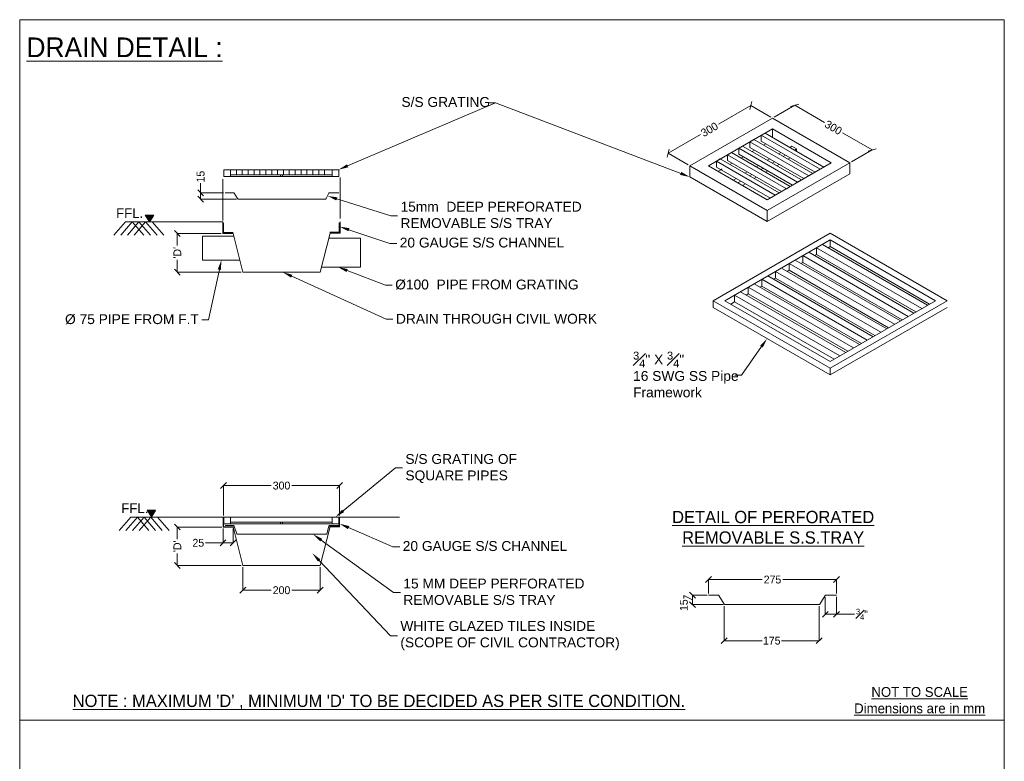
# Model space of a CAD drawing. Header units: metres. Extents: x 362935 to 596424, y 80601 to 172483.
# Tile 107 of 174: x 404056 to 414055, y 106770 to 114303. Entities that reach past the tile are written whole.
import ezdxf
from ezdxf import colors
from ezdxf.entities.mleader import LeaderData, LeaderLine
from ezdxf.math import Vec2, Vec3

# ---------------------------------------------------------------- set-up
doc = ezdxf.new("R2010")
doc.units = ezdxf.units.M
doc.linetypes.add('Hidden', pattern=[6, 4, -2])
doc.layers.get('0').update_dxf_attribs({"color": 8, "lineweight": 5})
doc.layers.get('Defpoints').update_dxf_attribs({"color": 8, "lineweight": 5})
for name, color, linetype, lineweight in [('CKD-Dimensions', 8, 'Continuous', 5), ('CKD_Grating', 8, 'Continuous', 5), ('L6', 8, 'Continuous', 5)]:
    doc.layers.add(name, color=color, linetype=linetype, lineweight=lineweight)
doc.styles.add('CKD_Dimension Text', font='GOTHIC.TTF')
doc.styles.get("Standard").update_dxf_attribs({"font": 'arial.ttf'})
doc.dimstyles.new('CKD-Dimensions', dxfattribs={"dimscale": 0.8, "dimtxt": 100, "dimasz": 75, "dimexe": 0, "dimexo": 20, "dimgap": 20, "dimtad": 0, "dimdec": 0, "dimzin": 4, "dimdsep": 46, "dimtxsty": 'CKD_Dimension Text', "dimblk": 'OBLIQUE', "dimcen": 12, "dimclrd": 256, "dimclre": 256, "dimclrt": 7, "dimazin": 2, "dimtfac": 1, "dimtdec": 0, "dimtofl": 0, "dimtmove": 1, "dimatfit": 2, "dimfxl": 0, "dimtolj": 1, "dimtzin": 0, "dimlwd": -1, "dimlwe": -1, "dimarcsym": 0})
pattern_1 = [(45, (-23593.16999, -14289.03641), (-0.04277746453, 0.04277746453), [])]
pattern_2 = [(45, (-23593.16999, -11301.15002), (-0.04277746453, 0.04277746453), [])]

# ---------------------------------------------------------------- blocks, each defined once
blk = doc.blocks.new('_Oblique')
at = {"color": 0, "linetype": 'ByBlock', "lineweight": -2}
blk.add_line((-0.5, -0.5), (0.5, 0.5), dxfattribs=at)
blk = doc.blocks.new('*D195')
at = {"layer": 'CKD-Dimensions', "ltscale": 4, "transparency": 16777216}
for p, q in [((6996.2, 6862.6), (6996.2, 7004.6)), ((6996.2, 7004.6), (7540.5, 7004.6)), ((8293.8, 7004.6), (7749.5, 7004.6)), ((8293.8, 6862.6), (8293.8, 7004.6))]:
    blk.add_line(p, q, dxfattribs=at)
at = {"layer": 'Defpoints', "color": 0, "transparency": 16777216}
for p in [(6996.2, 7004.6), (6996.2, 6846.6), (8293.8, 6846.6)]:
    blk.add_point(p, dxfattribs=at)
at = {"layer": 'CKD-Dimensions', "linetype": 'ByBlock', "transparency": 16777216, "xscale": 60, "yscale": 60, "zscale": 60, "rotation": 180}
blk.add_blockref('_Oblique', (6996.2, 7004.6), dxfattribs=at)
at = {"layer": 'CKD-Dimensions', "linetype": 'ByBlock', "transparency": 16777216, "xscale": 60, "yscale": 60, "zscale": 60}
blk.add_blockref('_Oblique', (8293.8, 7004.6), dxfattribs=at)
at = {"layer": 'CKD-Dimensions', "color": 7, "transparency": 16777216, "insert": (7645, 7004.6), "char_height": 80, "attachment_point": 5, "style": 'CKD_Dimension Text'}
blk.add_mtext('\\A1;275', dxfattribs=at)
blk = doc.blocks.new('*D196')
at = {"layer": 'CKD-Dimensions', "ltscale": 4, "transparency": 16777216}
for p, q in [((7154.8, 6735.4), (7154.8, 6384.2)), ((8119.8, 6734), (8119.8, 6384.2)), ((7154.8, 6384.2), (7539.1, 6384.2)), ((8119.8, 6384.2), (7735.5, 6384.2))]:
    blk.add_line(p, q, dxfattribs=at)
at = {"layer": 'Defpoints', "color": 0, "transparency": 16777216}
for p in [(7154.8, 6751.4), (8119.8, 6750), (8119.8, 6384.2)]:
    blk.add_point(p, dxfattribs=at)
at = {"layer": 'CKD-Dimensions', "linetype": 'ByBlock', "transparency": 16777216, "xscale": 60, "yscale": 60, "zscale": 60, "rotation": 180}
blk.add_blockref('_Oblique', (7154.8, 6384.2), dxfattribs=at)
at = {"layer": 'CKD-Dimensions', "linetype": 'ByBlock', "transparency": 16777216, "xscale": 60, "yscale": 60, "zscale": 60}
blk.add_blockref('_Oblique', (8119.8, 6384.2), dxfattribs=at)
at = {"layer": 'CKD-Dimensions', "color": 7, "transparency": 16777216, "insert": (7637.3, 6384.2), "char_height": 80, "attachment_point": 5, "style": 'CKD_Dimension Text'}
blk.add_mtext('\\A1;175', dxfattribs=at)
blk = doc.blocks.new('*D197')
at = {"layer": 'CKD-Dimensions', "ltscale": 4, "transparency": 16777216}
for p, q in [((6745, 6812), (6745, 6844)), ((6745, 6844), (6833.5, 6798.3)), ((6980.2, 6846.6), (6833.5, 6846.6)), ((6833.5, 6846.6), (6833.5, 6750)), ((7142.8, 6750), (6833.5, 6750))]:
    blk.add_line(p, q, dxfattribs=at)
at = {"layer": 'Defpoints', "color": 0, "transparency": 16777216}
for p in [(6996.2, 6846.6), (6833.5, 6750), (7158.8, 6750)]:
    blk.add_point(p, dxfattribs=at)
at = {"layer": 'CKD-Dimensions', "linetype": 'ByBlock', "transparency": 16777216, "xscale": 60, "yscale": 60, "zscale": 60}
for p, rotation in [((6833.5, 6846.6), 90), ((6833.5, 6750), 270)]:
    blk.add_blockref('_Oblique', p, dxfattribs=dict(at, rotation=rotation))
at = {"layer": 'CKD-Dimensions', "color": 7, "transparency": 16777216, "insert": (6745, 6744.6), "char_height": 80, "attachment_point": 5, "rotation": 90, "style": 'CKD_Dimension Text'}
blk.add_mtext('\\A1;15', dxfattribs=at)
blk = doc.blocks.new('*D202')
at = {"layer": 'CKD-Dimensions', "ltscale": 4, "transparency": 16777216}
for p, q in [((2265.6, 7131.9), (2265.6, 6896.6)), ((3052.4, 7131.9), (3052.4, 6896.6)), ((2265.6, 6896.6), (2553.8, 6896.6)), ((3052.4, 6896.6), (2764.1, 6896.6))]:
    blk.add_line(p, q, dxfattribs=at)
at = {"layer": 'Defpoints', "color": 0, "transparency": 16777216}
for p in [(2265.6, 7147.9), (3052.4, 7147.9), (3052.4, 6896.6)]:
    blk.add_point(p, dxfattribs=at)
at = {"layer": 'CKD-Dimensions', "linetype": 'ByBlock', "transparency": 16777216, "xscale": 60, "yscale": 60, "zscale": 60, "rotation": 180}
blk.add_blockref('_Oblique', (2265.6, 6896.6), dxfattribs=at)
at = {"layer": 'CKD-Dimensions', "linetype": 'ByBlock', "transparency": 16777216, "xscale": 60, "yscale": 60, "zscale": 60}
blk.add_blockref('_Oblique', (3052.4, 6896.6), dxfattribs=at)
at = {"layer": 'CKD-Dimensions', "color": 7, "transparency": 16777216, "insert": (2659, 6896.6), "char_height": 80, "attachment_point": 5, "style": 'CKD_Dimension Text'}
blk.add_mtext('\\A1;200', dxfattribs=at)
blk = doc.blocks.new('*D203')
at = {"layer": 'CKD-Dimensions', "ltscale": 4, "transparency": 16777216}
for p, q in [((2064.8, 7522.3), (2064.8, 7378)), ((2167.3, 7525.3), (2167.3, 7378)), ((2064.8, 7378), (1887.6, 7378)), ((2064.8, 7378), (2167.3, 7378))]:
    blk.add_line(p, q, dxfattribs=at)
at = {"layer": 'Defpoints', "color": 0, "transparency": 16777216}
for p in [(2064.8, 7538.3), (2167.3, 7541.3), (2167.3, 7378)]:
    blk.add_point(p, dxfattribs=at)
at = {"layer": 'CKD-Dimensions', "linetype": 'ByBlock', "transparency": 16777216, "xscale": 60, "yscale": 60, "zscale": 60, "rotation": 180}
blk.add_blockref('_Oblique', (2064.8, 7378), dxfattribs=at)
at = {"layer": 'CKD-Dimensions', "linetype": 'ByBlock', "transparency": 16777216, "xscale": 60, "yscale": 60, "zscale": 60}
blk.add_blockref('_Oblique', (2167.3, 7378), dxfattribs=at)
at = {"layer": 'CKD-Dimensions', "color": 7, "transparency": 16777216, "insert": (1814, 7378), "char_height": 80, "attachment_point": 5, "style": 'CKD_Dimension Text'}
blk.add_mtext('\\A1;25', dxfattribs=at)
blk = doc.blocks.new('*D204')
at = {"layer": 'CKD-Dimensions', "ltscale": 4, "transparency": 16777216}
for p, q in [((2068.9, 7655.6), (2068.9, 7959.4)), ((2068.9, 7959.4), (2554.1, 7959.4)), ((3249, 7959.4), (2763.8, 7959.4)), ((3249, 7655.6), (3249, 7959.4))]:
    blk.add_line(p, q, dxfattribs=at)
at = {"layer": 'Defpoints', "color": 0, "transparency": 16777216}
for p in [(3249, 7959.4), (2068.9, 7639.6), (3249, 7639.6)]:
    blk.add_point(p, dxfattribs=at)
at = {"layer": 'CKD-Dimensions', "linetype": 'ByBlock', "transparency": 16777216, "xscale": 60, "yscale": 60, "zscale": 60, "rotation": 180}
blk.add_blockref('_Oblique', (2068.9, 7959.4), dxfattribs=at)
at = {"layer": 'CKD-Dimensions', "linetype": 'ByBlock', "transparency": 16777216, "xscale": 60, "yscale": 60, "zscale": 60}
blk.add_blockref('_Oblique', (3249, 7959.4), dxfattribs=at)
at = {"layer": 'CKD-Dimensions', "color": 7, "transparency": 16777216, "insert": (2659, 7959.4), "char_height": 80, "attachment_point": 5, "style": 'CKD_Dimension Text'}
blk.add_mtext('\\A1;300', dxfattribs=at)
blk = doc.blocks.new('*D205')
at = {"layer": 'CKD-Dimensions', "ltscale": 4, "transparency": 16777216}
for p, q in [((8181.4, 6825.6), (8181.4, 6652)), ((8293.8, 6830.6), (8293.8, 6652)), ((8181.4, 6652), (8293.8, 6652)), ((8293.8, 6652), (8478.4, 6652))]:
    blk.add_line(p, q, dxfattribs=at)
at = {"layer": 'Defpoints', "color": 0, "transparency": 16777216}
for p in [(8181.4, 6841.6), (8293.8, 6846.6), (8293.8, 6652)]:
    blk.add_point(p, dxfattribs=at)
at = {"layer": 'CKD-Dimensions', "linetype": 'ByBlock', "transparency": 16777216, "xscale": 60, "yscale": 60, "zscale": 60, "rotation": 180}
blk.add_blockref('_Oblique', (8181.4, 6652), dxfattribs=at)
at = {"layer": 'CKD-Dimensions', "linetype": 'ByBlock', "transparency": 16777216, "xscale": 60, "yscale": 60, "zscale": 60}
blk.add_blockref('_Oblique', (8293.8, 6652), dxfattribs=at)
at = {"layer": 'CKD-Dimensions', "color": 7, "transparency": 16777216, "insert": (8553.5, 6652), "char_height": 80, "attachment_point": 5, "style": 'CKD_Dimension Text'}
blk.add_mtext('\\A1;\\A1;{\\H0.7x;\\S3#4;}"', dxfattribs=at)
blk = doc.blocks.new('*D206')
at = {"layer": 'CKD-Dimensions', "ltscale": 4, "transparency": 16777216}
for p, q in [((7660.3, 11701.4), (7870.4, 11822.7)), ((7870.4, 11822.7), (8172.6, 11648.3)), ((8656.3, 11369), (8354.2, 11543.4)), ((8446.2, 11247.7), (8656.3, 11369))]:
    blk.add_line(p, q, dxfattribs=at)
at = {"layer": 'Defpoints', "color": 0, "transparency": 16777216}
for p in [(7644.3, 11692.2), (8656.3, 11369), (8430.2, 11238.4)]:
    blk.add_point(p, dxfattribs=at)
at = {"layer": 'CKD-Dimensions', "linetype": 'ByBlock', "transparency": 16777216, "xscale": 60, "yscale": 60, "zscale": 60}
for p, rotation in [((7870.4, 11822.7), 149.9999999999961), ((8656.3, 11369), 329.9999999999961)]:
    blk.add_blockref('_Oblique', p, dxfattribs=dict(at, rotation=rotation))
at = {"layer": 'CKD-Dimensions', "color": 7, "transparency": 16777216, "insert": (8263.4, 11595.8), "char_height": 80, "attachment_point": 5, "rotation": 330, "style": 'CKD_Dimension Text'}
blk.add_mtext('\\A1;300', dxfattribs=at)
blk = doc.blocks.new('*D207')
at = {"layer": 'CKD-Dimensions', "ltscale": 4, "transparency": 16777216}
for p, q in [((7424.4, 11819.2), (7095.9, 11629.5)), ((7628.3, 11701.4), (7424.4, 11819.2)), ((6585.9, 11335.1), (6914.3, 11524.7)), ((6789.9, 11217.3), (6585.9, 11335.1))]:
    blk.add_line(p, q, dxfattribs=at)
at = {"layer": 'Defpoints', "color": 0, "transparency": 16777216}
for p in [(7644.3, 11692.2), (6585.9, 11335.1), (6805.9, 11208.1)]:
    blk.add_point(p, dxfattribs=at)
at = {"layer": 'CKD-Dimensions', "linetype": 'ByBlock', "transparency": 16777216, "xscale": 60, "yscale": 60, "zscale": 60}
for p, rotation in [((7424.4, 11819.2), 30.00000000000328), ((6585.9, 11335.1), 210.0000000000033)]:
    blk.add_blockref('_Oblique', p, dxfattribs=dict(at, rotation=rotation))
at = {"layer": 'CKD-Dimensions', "color": 7, "transparency": 16777216, "insert": (7005.1, 11577.1), "char_height": 80, "attachment_point": 5, "rotation": 30, "style": 'CKD_Dimension Text'}
blk.add_mtext('\\A1;300', dxfattribs=at)
blk = doc.blocks.new('*D208')
at = {"layer": 'CKD-Dimensions', "ltscale": 4, "transparency": 16777216}
for p, q in [((1837.5, 10933.2), (1837.5, 11030.6)), ((2070.6, 10933.2), (1837.5, 10933.2)), ((1837.5, 10869.4), (1837.5, 10933.2)), ((2201.5, 10869.4), (1837.5, 10869.4))]:
    blk.add_line(p, q, dxfattribs=at)
at = {"layer": 'Defpoints', "color": 0, "transparency": 16777216}
for p in [(1837.5, 10933.2), (2086.6, 10933.2), (2217.5, 10869.4)]:
    blk.add_point(p, dxfattribs=at)
at = {"layer": 'CKD-Dimensions', "linetype": 'ByBlock', "transparency": 16777216, "xscale": 60, "yscale": 60, "zscale": 60}
for p, rotation in [((1837.5, 10933.2), 90), ((1837.5, 10869.4), 270)]:
    blk.add_blockref('_Oblique', p, dxfattribs=dict(at, rotation=rotation))
at = {"layer": 'CKD-Dimensions', "color": 7, "transparency": 16777216, "insert": (1837.5, 11098), "char_height": 80, "attachment_point": 5, "rotation": 90, "style": 'CKD_Dimension Text'}
blk.add_mtext('\\A1;15', dxfattribs=at)
blk = doc.blocks.new('*D209')
at = {"layer": 'CKD-Dimensions', "ltscale": 4, "transparency": 16777216}
for p, q in [((2052.9, 7538.4), (1600.5, 7538.4)), ((1600.5, 7538.4), (1600.5, 7415.6)), ((1600.5, 7147.9), (1600.5, 7270.7)), ((2249.6, 7147.9), (1600.5, 7147.9))]:
    blk.add_line(p, q, dxfattribs=at)
at = {"layer": 'Defpoints', "color": 0, "transparency": 16777216}
for p in [(2068.9, 7538.4), (1600.5, 7147.9), (2265.6, 7147.9)]:
    blk.add_point(p, dxfattribs=at)
at = {"layer": 'CKD-Dimensions', "linetype": 'ByBlock', "transparency": 16777216, "xscale": 60, "yscale": 60, "zscale": 60}
for p, rotation in [((1600.5, 7538.4), 90), ((1600.5, 7147.9), 270)]:
    blk.add_blockref('_Oblique', p, dxfattribs=dict(at, rotation=rotation))
at = {"layer": 'CKD-Dimensions', "color": 7, "transparency": 16777216, "insert": (1600.5, 7343.1), "char_height": 80, "attachment_point": 5, "rotation": 90, "style": 'CKD_Dimension Text'}
blk.add_mtext("\\A1;{\\C1;'D'}", dxfattribs=at)
blk = doc.blocks.new('*D210')
at = {"layer": 'CKD-Dimensions', "ltscale": 4, "transparency": 16777216}
for p, q in [((2045.5, 10521.3), (1600.5, 10521.3)), ((1600.5, 10521.3), (1600.5, 10397.1)), ((1600.5, 10127.9), (1600.5, 10252.2)), ((2249.6, 10127.9), (1600.5, 10127.9))]:
    blk.add_line(p, q, dxfattribs=at)
at = {"layer": 'Defpoints', "color": 0, "transparency": 16777216}
for p in [(2061.5, 10521.3), (1600.5, 10127.9), (2265.6, 10127.9)]:
    blk.add_point(p, dxfattribs=at)
at = {"layer": 'CKD-Dimensions', "linetype": 'ByBlock', "transparency": 16777216, "xscale": 60, "yscale": 60, "zscale": 60}
for p, rotation in [((1600.5, 10521.3), 90), ((1600.5, 10127.9), 270)]:
    blk.add_blockref('_Oblique', p, dxfattribs=dict(at, rotation=rotation))
at = {"layer": 'CKD-Dimensions', "color": 7, "transparency": 16777216, "insert": (1600.5, 10324.6), "char_height": 80, "attachment_point": 5, "rotation": 90, "style": 'CKD_Dimension Text'}
blk.add_mtext("\\A1;{\\C1;'D'}", dxfattribs=at)
blk = doc.blocks.new('G$C70A365CB')
at = {"layer": 'CKD_Grating'}
h = blk.add_hatch(dxfattribs=at)
h.set_pattern_fill('ANSI31', scale=0.120993, style=0)
h.set_pattern_definition([(45, (-293.380467, 19324.36494), (-0.010694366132, 0.010694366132), [])])
h.paths.add_polyline_path([(1275.8, 10707.8), (1318.6, 10637.5), (1361.5, 10707.8)])
h = blk.add_hatch(dxfattribs=at)
h.set_pattern_fill('ANSI31', color=1, scale=0.483972, style=0)
h.set_pattern_definition(pattern_2)
h.paths.add_polyline_path([(2068.9, 10627.5), (2064.8, 10627.5), (2064.8, 10526.3), (2168, 10526.3), (2167.3, 10529.1), (2068.9, 10529.1)])
h = blk.add_hatch(dxfattribs=at)
h.set_pattern_fill('ANSI31', color=1, scale=0.483972, style=0)
h.set_pattern_definition(pattern_2)
h.paths.add_polyline_path([(3245.2, 10532.2), (3151.5, 10532.2), (3150.7, 10529.1), (3249, 10529.1), (3249, 10627.5), (3245.2, 10627.5)])
h = blk.add_hatch(dxfattribs=at)
h.set_pattern_fill('ANSI31', scale=0.120993, style=0)
h.set_pattern_definition([(45, (-274.272014, 16327.923653), (-0.010694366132, 0.010694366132), [])])
h.paths.add_polyline_path([(1294.9, 7711.4), (1337.7, 7641.1), (1380.6, 7711.4)])
h = blk.add_hatch(dxfattribs=at)
h.set_pattern_fill('ANSI31', color=1, scale=0.483972, style=0)
h.set_pattern_definition(pattern_1)
h.paths.add_polyline_path([(2068.9, 7639.6), (2064.8, 7639.6), (2064.8, 7538.4), (2168, 7538.4), (2167.3, 7541.3), (2068.9, 7541.3)])
h = blk.add_hatch(dxfattribs=at)
h.set_pattern_fill('ANSI31', color=1, scale=0.483972, style=0)
h.set_pattern_definition(pattern_1)
h.paths.add_polyline_path([(3245.2, 7544.3), (3151.5, 7544.3), (3150.7, 7541.3), (3249, 7541.3), (3249, 7639.6), (3245.2, 7639.6)])
at = {"ltscale": 4}
blk.add_lwpolyline([(9999, 0), (0, 0), (0, 12692), (9999, 12692)], close=True, dxfattribs=at)
for points in [[(1074.5, 10637.5), (957.5, 10502)], [(1142.5, 10637.5), (1025.5, 10502)], [(1210.5, 10637.5), (1093.5, 10502)], [(1142.5, 10637.5), (1259.4, 10502)], [(1278.5, 10637.5), (1161.5, 10502)], [(1210.5, 10637.5), (1327.4, 10502)], [(1278.5, 10637.5), (1395.4, 10502)], [(1346.5, 10637.5), (1463.4, 10502)], [(1127.3, 7639.5), (1010.3, 7504)], [(1195.3, 7639.5), (1078.3, 7504)], [(1263.3, 7639.5), (1146.3, 7504)], [(1195.3, 7639.5), (1312.3, 7504)], [(1331.3, 7639.5), (1214.3, 7504)], [(1263.3, 7639.5), (1380.3, 7504)], [(1331.3, 7639.5), (1448.3, 7504)], [(1399.3, 7639.5), (1516.3, 7504)], [(0, 5576), (9999, 5576)]]:
    blk.add_lwpolyline(points, dxfattribs=at)
at = {"layer": 'CKD_Grating'}
for p, q in [((6805.9, 11208.1), (7644.3, 11692.2)), ((7644.3, 11692.2), (8430.2, 11238.4)), ((6994.5, 11208.1), (7644.3, 11583.3)), ((7644.3, 11583.3), (8241.6, 11238.4)), ((7644.3, 11583.3), (7644.3, 11497.1)), ((7554, 11417.7), (7577.5, 11431.3)), ((7326, 11286.1), (7349.6, 11299.7)), ((7440, 11351.9), (7463.6, 11365.5)), ((6805.9, 11208.1), (6805.9, 11094.7)), ((6805.9, 11208.1), (7591.8, 10754.4)), ((6994.5, 11208.1), (7591.8, 10863.3)), ((7212.1, 11220.3), (7235.7, 11233.9)), ((7591.8, 10754.4), (8430.2, 11238.4)), ((7591.8, 10863.3), (8241.6, 11238.4)), ((8430.2, 11238.4), (8430.2, 11125)), ((7098.1, 11154.5), (7121.7, 11168.1)), ((7112, 11162.5), (7135.5, 11176.1)), ((7591.8, 10640.9), (8430.2, 11125)), ((6805.9, 11094.7), (7591.8, 10640.9)), ((7591.8, 10754.4), (7591.8, 10640.9)), ((2174, 10494.4), (1855.4, 10494.4)), ((1855.4, 10494.4), (1855.4, 10250.9)), ((3138.8, 10473.8), (3462.6, 10473.8)), ((3462.6, 10473.8), (3462.6, 10179.4)), ((2234.9, 10250.9), (1855.4, 10250.9)), ((3065.2, 10179.4), (3462.6, 10179.4)), ((3249, 7541.3), (3249, 7639.6)), ((3150.7, 7541.3), (3249, 7541.3))]:
    blk.add_line(p, q, dxfattribs=at)
at = {"layer": 'CKD_Grating', "color": 4}
for p, q in [((7530.4, 11517.5), (7569.7, 11540.2)), ((7530.4, 11517.5), (8127.6, 11172.6)), ((7530.4, 11517.5), (7530.4, 11458.5)), ((7569.7, 11540.2), (8166.9, 11195.3)), ((7302.5, 11385.9), (7341.8, 11408.6)), ((7341.8, 11408.6), (7939, 11063.7)), ((7416.4, 11451.7), (7455.7, 11474.4)), ((7416.4, 11451.7), (8013.7, 11106.9)), ((7416.4, 11451.7), (7416.4, 11392.7)), ((7455.7, 11474.4), (8053, 11129.5)), ((7530.4, 11458.5), (8076.6, 11143.1)), ((7188.5, 11320.1), (7227.8, 11342.8)), ((7188.5, 11320.1), (7785.8, 10975.3)), ((7188.5, 11320.1), (7188.5, 11261.1)), ((7227.8, 11342.8), (7825.1, 10998)), ((7302.5, 11385.9), (7899.7, 11041.1)), ((7302.5, 11385.9), (7302.5, 11326.9)), ((7302.5, 11326.9), (7848.7, 11011.6)), ((7416.4, 11392.7), (7962.6, 11077.4)), ((7074.6, 11254.3), (7113.9, 11277)), ((7074.6, 11254.3), (7671.8, 10909.5)), ((7074.6, 11254.3), (7074.6, 11195.3)), ((7113.9, 11277), (7711.1, 10932.2)), ((7188.5, 11261.1), (7734.7, 10945.8)), ((2142.4, 11117.6), (3173.1, 11117.6)), ((7074.6, 11195.3), (7616.8, 10882.3)), ((8013.7, 11106.9), (8053, 11129.5)), ((8127.6, 11172.6), (8166.9, 11195.3)), ((7899.7, 11041.1), (7939, 11063.7)), ((7671.8, 10909.5), (7711.1, 10932.2)), ((7785.8, 10975.3), (7825.1, 10998)), ((2142.4, 7588.5), (3173.1, 7588.5))]:
    blk.add_line(p, q, dxfattribs=at)
at = {"layer": 'CKD_Grating', "color": 3}
for p, q in [((7821.1, 11395), (7840.8, 11406.3)), ((7840.8, 11406.3), (7887.9, 11379.1)), ((7707.2, 11329.2), (7730.8, 11342.8)), ((7754.3, 11302), (7777.9, 11315.6)), ((7868.3, 11367.7), (7887.9, 11379.1)), ((7887.9, 11356.4), (7887.9, 11379.1)), ((7479.3, 11197.6), (7502.9, 11211.2)), ((7593.2, 11263.4), (7616.8, 11277)), ((7640.4, 11236.2), (7664, 11249.8)), ((7687.5, 11208.9), (7711.1, 11222.5)), ((7801.5, 11274.7), (7825.1, 11288.3)), ((2648.2, 11099), (2648.2, 11117.6)), ((2648.2, 11117.6), (2667.7, 11117.6)), ((2667.7, 11117.6), (2667.7, 11099)), ((7365.3, 11131.8), (7388.9, 11145.4)), ((7412.5, 11104.6), (7436.1, 11118.2)), ((7526.4, 11170.4), (7550, 11184)), ((7573.6, 11143.1), (7597.2, 11156.8)), ((7251.4, 11066), (7275, 11079.6)), ((7298.5, 11038.8), (7322.1, 11052.4)), ((7345.7, 11011.6), (7369.3, 11025.2)), ((7459.6, 11077.4), (7483.2, 11091)), ((2648.2, 7569.9), (2648.2, 7588.5)), ((2648.2, 7588.5), (2667.7, 7588.5)), ((2667.7, 7588.5), (2667.7, 7569.9))]:
    blk.add_line(p, q, dxfattribs=at)
at = {"layer": 'CKD_Grating', "color": 1}
for p, q in [((2074.6, 11098.9), (2074.6, 11168.3)), ((2074.6, 11168.3), (3240.5, 11168.3)), ((2667.7, 11099), (2646.3, 11099)), ((3240.5, 11168.3), (3240.5, 11098.9)), ((3240.5, 11098.9), (2074.6, 11098.9)), ((2068.9, 7639.5), (2068.9, 7541.2)), ((3245.2, 7544.3), (3245.2, 7639.6)), ((2068.9, 7541.3), (2167.3, 7541.3)), ((2667.7, 7569.9), (2646.3, 7569.9)), ((3150.7, 7544.3), (3245.2, 7544.3))]:
    blk.add_line(p, q, dxfattribs=at)
at = {"layer": 'CKD_Grating', "color": 7, "linetype": 'Hidden', "ltscale": 2000}
for p, q in [((2064.1, 10652.5), (2064.1, 11072.1)), ((3254.6, 10672.2), (3254.6, 11090.4))]:
    blk.add_line(p, q, dxfattribs=at)
at = {"layer": 'CKD_Grating', "color": 6}
for p, q in [((2086.6, 10933.2), (2172.2, 10933.2)), ((2177.8, 10928.8), (2211.6, 10874)), ((3111.1, 10874), (3140.1, 10928.8)), ((3145.8, 10933.2), (3240, 10933.2)), ((2217.5, 10869.4), (3105.2, 10869.4)), ((2086.6, 7553.4), (2172.2, 7553.4)), ((2177.8, 7549), (2206.7, 7469.2)), ((3119.9, 7469.2), (3140.1, 7549)), ((3145.8, 7553.4), (3240, 7553.4)), ((2212.5, 7464.6), (3114, 7464.6)), ((6996.2, 6846.6), (7092.4, 6846.6)), ((7098.8, 6841.6), (7152.5, 6754.9)), ((8126.1, 6754.9), (8181.4, 6841.6)), ((8187.7, 6846.6), (8293.8, 6846.6)), ((7158.8, 6750), (8119.8, 6750))]:
    blk.add_line(p, q, dxfattribs=at)
at = {"layer": 'CKD_Grating', "color": 7}
for p, q in [((1275.8, 10707.8), (1318.6, 10637.5)), ((1275.8, 10707.8), (1361.5, 10707.8)), ((1361.5, 10707.8), (1318.6, 10637.5)), ((2061.5, 10637.5), (1074.5, 10637.5)), ((2061.5, 10521.3), (2061.5, 10637.5)), ((3254.6, 10524.4), (3254.6, 10637.5)), ((2061.5, 10521.3), (2167.3, 10521.3)), ((2167.3, 10521.3), (2265.6, 10127.9)), ((3052.4, 10127.9), (3151.5, 10524.4)), ((3254.6, 10524.4), (3151.5, 10524.4)), ((2265.6, 10127.9), (2536.7, 10127.9)), ((2521.5, 10127.3), (3052.4, 10127.9)), ((1294.9, 7711.4), (1337.7, 7641.1)), ((1294.9, 7711.4), (1380.6, 7711.4)), ((1380.6, 7711.4), (1337.7, 7641.1)), ((2064.8, 7639.5), (2064.8, 7538.3)), ((2064.8, 7538.4), (2168, 7538.4)), ((2167.3, 7541.3), (2265.6, 7147.9)), ((3052.4, 7147.9), (3151.5, 7544.3)), ((2265.6, 7147.9), (3052.4, 7147.9))]:
    blk.add_line(p, q, dxfattribs=at)
at = {"layer": 'CKD_Grating', "color": 8}
for p, q in [((7042.6, 9837.8), (8230.5, 10523.6)), ((8230.5, 10523.6), (9418.3, 9837.8)), ((7161.4, 9837.8), (8230.5, 10455)), ((8230.5, 10455), (9299.5, 9837.8)), ((8230.5, 10455), (8230.5, 10386.4)), ((8072.1, 10295), (8091.9, 10306.4)), ((8210.7, 10375), (8230.5, 10386.4)), ((8230.5, 10386.4), (9240.1, 9803.5)), ((7933.5, 10215), (7953.3, 10226.4)), ((7794.9, 10135), (7814.7, 10146.4)), ((7656.3, 10054.9), (7676.1, 10066.4)), ((7379.2, 9894.9), (7399, 9906.4)), ((7517.8, 9974.9), (7537.6, 9986.4)), ((8230.5, 9152), (7042.6, 9837.8)), ((7042.6, 9837.8), (7042.6, 9769.2)), ((8230.5, 9220.6), (7161.4, 9837.8)), ((7220.8, 9803.5), (7260.4, 9826.3)), ((9418.3, 9837.8), (8230.5, 9152)), ((9299.5, 9837.8), (8230.5, 9220.6)), ((8230.5, 9083.4), (7042.6, 9769.2)), ((9418.3, 9769.2), (8230.5, 9083.4)), ((8230.5, 9152), (8230.5, 9083.4))]:
    blk.add_line(p, q, dxfattribs=at)
at = {"layer": 'CKD_Grating', "color": 3, "lineweight": 9}
for p, q in [((8151.3, 10409.3), (8091.9, 10375)), ((8151.3, 10409.3), (9220.3, 9792.1)), ((8012.7, 10329.3), (7953.3, 10295)), ((8012.7, 10329.3), (9081.8, 9712)), ((8091.9, 10375), (9160.9, 9757.8)), ((8091.9, 10375), (8091.9, 10306.4)), ((8091.9, 10306.4), (9101.5, 9723.5)), ((7874.1, 10249.3), (7814.7, 10215)), ((7814.7, 10215), (8883.8, 9597.7)), ((7814.7, 10215), (7814.7, 10146.4)), ((7874.1, 10249.3), (8943.2, 9632)), ((7953.3, 10295), (9022.4, 9677.8)), ((7953.3, 10295), (7953.3, 10226.4)), ((7953.3, 10226.4), (8963, 9643.5)), ((7735.5, 10169.2), (7676.1, 10135)), ((7676.1, 10135), (8745.2, 9517.7)), ((7676.1, 10135), (7676.1, 10066.4)), ((7735.5, 10169.2), (8804.6, 9552)), ((7814.7, 10146.4), (8824.4, 9563.5)), ((7458.4, 10009.2), (7399, 9974.9)), ((7458.4, 10009.2), (8527.4, 9392)), ((7596.9, 10089.2), (7537.6, 10054.9)), ((7537.6, 10054.9), (8606.6, 9437.7)), ((7537.6, 10054.9), (7537.6, 9986.4)), ((7596.9, 10089.2), (8666, 9472)), ((7676.1, 10066.4), (8685.8, 9483.4)), ((7319.8, 9929.2), (7260.4, 9894.9)), ((7319.8, 9929.2), (8388.8, 9312)), ((7399, 9974.9), (8468, 9357.7)), ((7399, 9974.9), (7399, 9906.4)), ((7399, 9906.4), (8408.6, 9323.4)), ((7537.6, 9986.4), (8547.2, 9403.4)), ((7260.4, 9894.9), (8329.5, 9277.7)), ((7260.4, 9894.9), (7260.4, 9826.3)), ((7260.4, 9826.3), (8270.1, 9243.4))]:
    blk.add_line(p, q, dxfattribs=at)
at = {"layer": 'CKD_Grating', "color": 0}
for p, q in [((1127.3, 7639.5), (2068.9, 7639.5)), ((3858, 7639.6), (3245.2, 7639.6))]:
    blk.add_line(p, q, dxfattribs=at)
at = {"layer": 'CKD_Grating', "color": 1}
for points in [[(2074.6, 11168.3), (2142, 11168.3), (2142, 11098.9), (2074.6, 11098.9)], [(2201.3, 11168.3), (2260.1, 11168.3), (2260.1, 11117.6), (2201.3, 11117.6)], [(2320.6, 11168.3), (2379.5, 11168.3), (2379.5, 11117.6), (2320.6, 11117.6)], [(2440, 11168.3), (2498.9, 11168.3), (2498.9, 11117.6), (2440, 11117.6)], [(2559.4, 11168.3), (2618.2, 11168.3), (2618.2, 11117.6), (2559.4, 11117.6)], [(2678.7, 11168.3), (2737.6, 11168.3), (2737.6, 11117.6), (2678.7, 11117.6)], [(2798.1, 11168.3), (2857, 11168.3), (2857, 11117.6), (2798.1, 11117.6)], [(2917.4, 11168.3), (2976.3, 11168.3), (2976.3, 11117.6), (2917.4, 11117.6)], [(3036.8, 11168.3), (3095.7, 11168.3), (3095.7, 11117.6), (3036.8, 11117.6)], [(3173.1, 11168.3), (3240.5, 11168.3), (3240.5, 11098.9), (3173.1, 11098.9)], [(2074.6, 7639.2), (2142, 7639.2), (2142, 7569.9), (2074.6, 7569.9)], [(3240.5, 7569.8), (2074.6, 7569.8), (2074.6, 7639.2), (3240.5, 7639.2)], [(3173.1, 7639.2), (3240.5, 7639.2), (3240.5, 7569.9), (3173.1, 7569.9)]]:
    blk.add_lwpolyline(points, close=True, dxfattribs=at)
at = {"layer": 'CKD_Grating', "color": 6}
for centre, radius, start, end in [((2172.2, 10927.4), 5.81, 14.03624, 90), ((3145.8, 10927.4), 5.81, 90, 165.96376), ((2217.5, 10875.5), 6.05, 194.03624, 270), ((3105.2, 10875.5), 6.05, 270, 345.96376), ((2172.2, 7547.5), 5.81, 14.03624, 90), ((3145.8, 7547.5), 5.81, 90, 165.96376), ((2212.5, 7470.6), 6.05, 194.03624, 270), ((3114, 7470.6), 6.05, 270, 345.96376), ((7092.4, 6840), 6.53, 14.03624, 90), ((8187.7, 6840), 6.53, 90, 165.96376), ((7158.8, 6756.5), 6.53, 194.03624, 270), ((8119.8, 6756.5), 6.53, 270, 345.96376)]:
    blk.add_arc(centre, radius, start, end, dxfattribs=at)
at = {"layer": 'L6', "attachment_point": 5, "style": 'CKD_Dimension Text'}
for s, insert, char_height, width in [('\\A1;{\\LDRAIN DETAIL :}', (1064.8, 12411.3), 200, 5014.399), ('\\A1;{\\LDETAIL OF PERFORATED\\PREMOVABLE S.S.TRAY }', (7651.8, 7535.3), 125, 2412.001), ('\\A1;{\\LNOT TO SCALE\\PDimensions are in mm}', (9139.6, 5779.3), 100, 2412.001), ("\\A1;{\\L\\C1;NOTE : MAXIMUM 'D' , MINIMUM 'D' TO BE DECIDED AS PER SITE CONDITION.}", (3648.1, 5761.3), 125, 7585.34)]:
    blk.add_mtext(s, dxfattribs=dict(at, insert=insert, char_height=char_height, width=width))
at = {"layer": 'L6', "lineweight": 50, "char_height": 100, "width": 485.728, "attachment_point": 5, "style": 'CKD_Dimension Text'}
for insert in [(1116.6, 10727.3), (1169.4, 7729.4)]:
    blk.add_mtext('\\A1;FFL.', dxfattribs=dict(at, insert=insert))
at = {"layer": 'CKD-Dimensions', "ltscale": 4}
dim = blk.add_aligned_dim(p1=(7644.3, 11692.2), p2=(6805.9, 11208.1), distance=-220, text='300', dimstyle='CKD-Dimensions', dxfattribs=at)
dim.commit()
dim.dimension.update_dxf_attribs({"geometry": '*D207', "text_midpoint": (7005.1, 11577.1)})
dim = blk.add_aligned_dim(p1=(7644.3, 11692.2), p2=(8430.2, 11238.4), distance=226.1, text='300', dimstyle='CKD-Dimensions', override={"dimtoh": 0}, dxfattribs=at)
dim.commit()
dim.dimension.update_dxf_attribs({"geometry": '*D206', "text_midpoint": (8263.4, 11595.8)})
for base, p1, p2, picture, middle in [((1837.5, 10933.2), (2217.5, 10869.4), (2086.6, 10933.2), '*D208', (1837.5, 11098)), ((6833.5, 6750), (6996.2, 6846.6), (7158.8, 6750), '*D197', (6745, 6796))]:
    dim = blk.add_linear_dim(base=base, p1=p1, p2=p2, angle=90, text='15', dimstyle='CKD-Dimensions', dxfattribs=at)
    dim.commit()
    dim.dimension.update_dxf_attribs({"geometry": picture, "text_midpoint": middle, "dimtype": 160})
for base, p1, p2, picture, middle in [((1600.5, 10127.9), (2061.5, 10521.3), (2265.6, 10127.9), '*D210', (1600.5, 10324.6)), ((1600.5, 7147.9), (2068.9, 7538.4), (2265.6, 7147.9), '*D209', (1600.5, 7343.1))]:
    dim = blk.add_linear_dim(base=base, p1=p1, p2=p2, angle=90, text="{\\C1;'D'}", dimstyle='CKD-Dimensions', dxfattribs=at)
    dim.commit()
    dim.dimension.update_dxf_attribs({"geometry": picture, "text_midpoint": middle})
for base, p1, p2, text, picture, middle in [((3249, 7959.4), (2068.9, 7639.6), (3249, 7639.6), '300', '*D204', (2659, 7959.4)), ((3052.4, 6896.6), (2265.6, 7147.9), (3052.4, 7147.9), '200', '*D202', (2659, 6896.6)), ((6996.2, 7004.6), (8293.8, 6846.6), (6996.2, 6846.6), '275', '*D195', (7645, 7004.6)), ((8119.8, 6384.2), (7154.8, 6751.4), (8119.8, 6750), '175', '*D196', (7637.3, 6384.2))]:
    dim = blk.add_linear_dim(base=base, p1=p1, p2=p2, text=text, dimstyle='CKD-Dimensions', dxfattribs=at)
    dim.commit()
    dim.dimension.update_dxf_attribs({"geometry": picture, "text_midpoint": middle})
for base, p1, p2, text, picture, middle in [((2167.3, 7378), (2064.8, 7538.3), (2167.3, 7541.3), '25', '*D203', (1814, 7388)), ((8293.8, 6652), (8181.4, 6841.6), (8293.8, 6846.6), '\\A1;{\\H0.7x;\\S3#4;}"', '*D205', (8553.5, 6726))]:
    dim = blk.add_linear_dim(base=base, p1=p1, p2=p2, text=text, dimstyle='CKD-Dimensions', dxfattribs=at)
    dim.commit()
    dim.dimension.update_dxf_attribs({"geometry": picture, "text_midpoint": middle, "dimtype": 160})
ml = blk.add_multileader_mtext('Standard', dxfattribs=at)
ml.set_content('S/S GRATING', color=7)
ml.set_leader_properties(color=152)
ml.build(insert=Vec2(0, 0))
ml.multileader.update_dxf_attribs({"text_left_attachment_type": 2, "text_right_attachment_type": 2, "dogleg_length": 70, "arrow_head_size": 100})
ctx = ml.context
ctx.base_point, ctx.char_height, ctx.arrow_head_size, ctx.landing_gap_size, ctx.plane_origin = Vec3(3847, 11847.9), 100, 100, 30, Vec3(3238.2, 11168.3)
ctx.left_attachment, ctx.right_attachment = 2, 2
notes = []
notes.append((ctx, [(1, (1, 1, 0), (4830.4, 11847.9), (-1, 0), 70, [(0, [(3238.2, 11168.3)], 0, []), (1, [(6805.9, 11094.7)], 0, [])])]))
ctx.mtext.insert, ctx.mtext.flow_direction = Vec3(3877, 11906), 5
ml = blk.add_multileader_mtext('Standard', dxfattribs=at)
ml.set_content('15mm  DEEP PERFORATED REMOVABLE S/S TRAY ', color=7)
ml.set_leader_properties(color=152)
ml.build(insert=Vec2(0, 0))
ml.multileader.update_dxf_attribs({"text_left_attachment_type": 2, "text_right_attachment_type": 2, "dogleg_length": 70, "arrow_head_size": 100})
ctx = ml.context
ctx.base_point, ctx.char_height, ctx.arrow_head_size, ctx.landing_gap_size, ctx.plane_origin = Vec3(3837.5, 10700), 100, 100, 30, Vec3(3125.6, 10901.4)
ctx.left_attachment, ctx.right_attachment = 2, 2
notes.append((ctx, [(0, (1, 1, 0), (3767.5, 10700), (1, 0), 70, [(0, [(3125.6, 10901.4)], 0, [])])]))
ctx.mtext.insert, ctx.mtext.width, ctx.mtext.flow_direction = Vec3(3867.5, 10842.6), 2255.68, 5
ml = blk.add_multileader_mtext('Standard', dxfattribs=at)
ml.set_content('20 GAUGE S/S CHANNEL', color=7)
ml.set_leader_properties(color=152)
ml.build(insert=Vec2(0, 0))
ml.multileader.update_dxf_attribs({"text_left_attachment_type": 2, "text_right_attachment_type": 2, "dogleg_length": 70, "arrow_head_size": 100})
ctx = ml.context
ctx.base_point, ctx.char_height, ctx.arrow_head_size, ctx.landing_gap_size, ctx.plane_origin = Vec3(3829.5, 10419.9), 100, 100, 30, Vec3(3248.5, 10590)
ctx.left_attachment, ctx.right_attachment = 2, 2
notes.append((ctx, [(0, (1, 1, 0), (3759.5, 10419.9), (1, 0), 70, [(0, [(3248.5, 10590)], 0, [])])]))
ctx.mtext.insert, ctx.mtext.flow_direction = Vec3(3859.5, 10478), 5
ml = blk.add_multileader_mtext('Standard', dxfattribs=at)
ml.set_content('%%C 75 PIPE FROM F.T', color=7)
ml.set_leader_properties(color=152)
ml.build(insert=Vec2(0, 0))
ml.multileader.update_dxf_attribs({"text_left_attachment_type": 2, "text_right_attachment_type": 2, "dogleg_length": 70, "arrow_head_size": 100})
ctx = ml.context
ctx.base_point, ctx.char_height, ctx.arrow_head_size, ctx.landing_gap_size, ctx.plane_origin = Vec3(532.4, 9644.4), 100, 100, 30, Vec3(2048.5, 10250.9)
ctx.left_attachment, ctx.right_attachment, ctx.text_align_type = 2, 2, 2
notes.append((ctx, [(1, (1, 1, 0), (1919, 9644.4), (-1, 0), 70, [(0, [(2048.5, 10250.9)], 0, [])])]))
ctx.mtext.insert, ctx.mtext.width, ctx.mtext.alignment, ctx.mtext.flow_direction = Vec3(1819, 9700), 1524.931, 3, 5
ml = blk.add_multileader_mtext('Standard', dxfattribs=at)
ml.set_content('DRAIN THROUGH CIVIL WORK', color=7)
ml.set_leader_properties(color=152)
ml.build(insert=Vec2(0, 0))
ml.multileader.update_dxf_attribs({"text_left_attachment_type": 2, "text_right_attachment_type": 2, "dogleg_length": 70, "arrow_head_size": 100})
ctx = ml.context
ctx.base_point, ctx.char_height, ctx.arrow_head_size, ctx.landing_gap_size, ctx.plane_origin = Vec3(3791, 9651.5), 100, 100, 30, Vec3(2401.2, 10127.9)
ctx.left_attachment, ctx.right_attachment = 2, 2
notes.append((ctx, [(0, (1, 1, 0), (3721, 9651.5), (1, 0), 70, [(0, [(2671, 10127.5)], 0, [])])]))
ctx.mtext.insert, ctx.mtext.flow_direction = Vec3(3821, 9704), 5
ml = blk.add_multileader_mtext('Standard', dxfattribs=at)
ml.set_content('%%C100  PIPE FROM GRATING', color=7)
ml.set_leader_properties(color=152)
ml.build(insert=Vec2(0, 0))
ml.multileader.update_dxf_attribs({"text_left_attachment_type": 2, "text_right_attachment_type": 2, "dogleg_length": 70, "arrow_head_size": 100})
ctx = ml.context
ctx.base_point, ctx.char_height, ctx.arrow_head_size, ctx.landing_gap_size, ctx.plane_origin = Vec3(3783.5, 9996.4), 100, 100, 30, Vec3(3308, 10179.4)
ctx.left_attachment, ctx.right_attachment = 2, 2
notes.append((ctx, [(0, (1, 1, 0), (3713.5, 9996.4), (1, 0), 70, [(0, [(3232, 10179.4)], 0, [])])]))
ctx.mtext.insert, ctx.mtext.flow_direction = Vec3(3813.5, 10052), 5
ml = blk.add_multileader_mtext('Standard', dxfattribs=at)
ml.set_content('\\A1;{\\H0.8x;\\S3#4;}" X {\\H0.8x;\\S3#4;}" \\P16 SWG SS Pipe Framework', color=7)
ml.set_leader_properties(color=152)
ml.build(insert=Vec2(0, 0))
ml.multileader.update_dxf_attribs({"text_left_attachment_type": 2, "text_right_attachment_type": 2, "dogleg_length": 70, "arrow_head_size": 100})
ctx = ml.context
ctx.base_point, ctx.char_height, ctx.arrow_head_size, ctx.landing_gap_size, ctx.plane_origin = Vec3(6199.4, 9082.6), 100, 100, 30, Vec3(7590.1, 9453.1)
ctx.left_attachment, ctx.right_attachment, ctx.attachment_type = 2, 2, 2
notes.append((ctx, [(0, (1, 1, 0), (7331.2, 9082.6), (-1, 0), 70, [(0, [(7590.1, 9453.1)], 0, [])])]))
ctx.mtext.insert, ctx.mtext.width, ctx.mtext.flow_direction = Vec3(6229.4, 9320), 1090.935, 5
ml = blk.add_multileader_mtext('Standard', dxfattribs=at)
ml.set_content('S/S GRATING OF\\PSQUARE PIPES', color=7)
ml.set_leader_properties(color=152)
ml.build(insert=Vec2(0, 0))
ml.multileader.update_dxf_attribs({"text_left_attachment_type": 2, "text_right_attachment_type": 2, "dogleg_length": 70, "arrow_head_size": 100})
ctx = ml.context
ctx.base_point, ctx.char_height, ctx.arrow_head_size, ctx.landing_gap_size, ctx.plane_origin = Vec3(3887, 8140), 100, 100, 30, Vec3(3206.8, 7639.2)
ctx.left_attachment, ctx.right_attachment = 2, 2
notes.append((ctx, [(0, (1, 1, 0), (3817, 8140), (1, 0), 70, [(0, [(3206.8, 7639.2)], 0, [])])]))
ctx.mtext.insert, ctx.mtext.flow_direction = Vec3(3917, 8279.8), 5
ml = blk.add_multileader_mtext('Standard', dxfattribs=at)
ml.set_content('20 GAUGE S/S CHANNEL', color=7)
ml.set_leader_properties(color=152)
ml.build(insert=Vec2(0, 0))
ml.multileader.update_dxf_attribs({"text_left_attachment_type": 2, "text_right_attachment_type": 2, "dogleg_length": 70, "arrow_head_size": 100})
ctx = ml.context
ctx.base_point, ctx.char_height, ctx.arrow_head_size, ctx.landing_gap_size, ctx.plane_origin = Vec3(3860, 7338), 100, 100, 30, Vec3(3248, 7572)
ctx.left_attachment, ctx.right_attachment = 2, 2
notes.append((ctx, [(0, (1, 1, 0), (3790, 7338), (1, 0), 70, [(0, [(3248, 7572)], 0, [])])]))
ctx.mtext.insert, ctx.mtext.flow_direction = Vec3(3890, 7396.1), 5
ml = blk.add_multileader_mtext('Standard', dxfattribs=at)
ml.set_content('15 MM DEEP PERFORATED\\PREMOVABLE S/S TRAY  ', color=7)
ml.set_leader_properties(color=152)
ml.build(insert=Vec2(0, 0))
ml.multileader.update_dxf_attribs({"text_left_attachment_type": 2, "text_right_attachment_type": 2, "dogleg_length": 70, "arrow_head_size": 100})
ctx = ml.context
ctx.base_point, ctx.char_height, ctx.arrow_head_size, ctx.landing_gap_size, ctx.plane_origin = Vec3(3866, 6872), 100, 100, 30, Vec3(2939, 7488)
ctx.left_attachment, ctx.right_attachment = 2, 2
notes.append((ctx, [(0, (1, 1, 0), (3796, 6872), (1, 0), 70, [(0, [(2981, 7464.6)], 0, [])])]))
ctx.mtext.insert, ctx.mtext.width, ctx.mtext.flow_direction = Vec3(3896, 7014.6), 2091.742, 5
ml = blk.add_multileader_mtext('Standard', dxfattribs=at)
ml.set_content('WHITE GLAZED TILES INSIDE \\P(SCOPE OF CIVIL CONTRACTOR)', color=7)
ml.set_leader_properties(color=152)
ml.build(insert=Vec2(0, 0))
ml.multileader.update_dxf_attribs({"text_left_attachment_type": 2, "text_right_attachment_type": 2, "dogleg_length": 70, "arrow_head_size": 100})
ctx = ml.context
ctx.base_point, ctx.char_height, ctx.arrow_head_size, ctx.landing_gap_size, ctx.plane_origin = Vec3(3836, 6432), 100, 100, 30, Vec3(2972, 7272)
ctx.left_attachment, ctx.right_attachment = 2, 2
notes.append((ctx, [(0, (1, 1, 0), (3766, 6432), (1, 0), 70, [(0, [(2972, 7272)], 0, [])])]))
ctx.mtext.insert, ctx.mtext.flow_direction = Vec3(3866, 6583.3), 5
for ctx, leaders in notes:
    for number, flags, end, landing, length, lines in leaders:
        leader = LeaderData()
        leader.index, (leader.has_last_leader_line, leader.has_dogleg_vector, leader.attachment_direction) = number, flags
        leader.last_leader_point, leader.dogleg_vector, leader.dogleg_length = Vec3(end), Vec3(landing), length
        for number, points, colour, breaks in lines:
            line = LeaderLine()
            line.index, line.vertices, line.color, line.breaks = number, Vec3.list(points), colors.encode_raw_color(colour), breaks
            leader.lines.append(line)
        ctx.leaders.append(leader)

msp = doc.modelspace()

# ---------------------------------------------------------------- block references
at = {"ltscale": 4}
msp.add_blockref('G$C70A365CB', (404055.7, 101611.5), dxfattribs=at)

doc.saveas('drawing.dxf')
